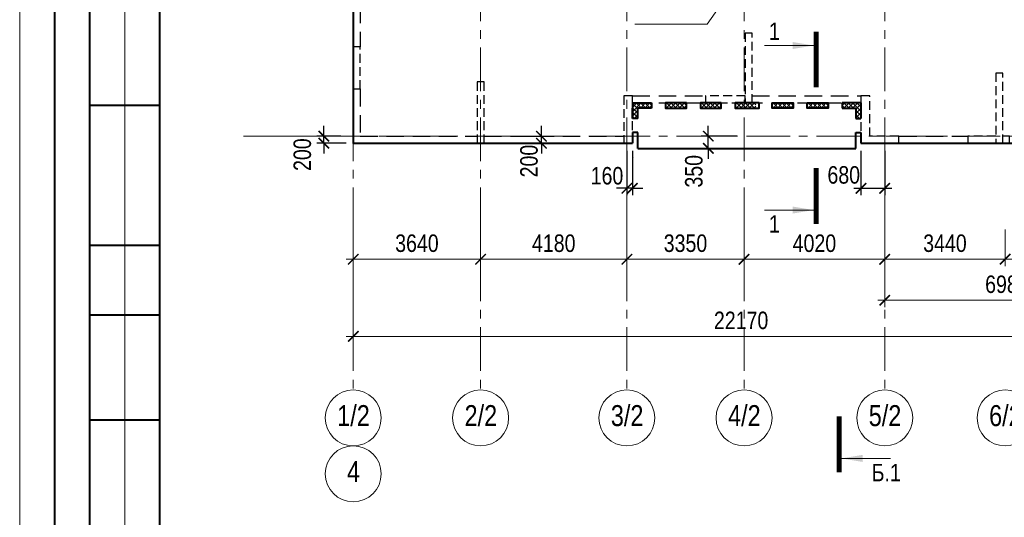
# Model space of a CAD drawing. Header units: inches. Extents: x -8638239 to -8523853, y 3840912 to 4564380.
# Tile 70 of 106: x -8612184 to -8584045, y 4348868 to 4363099. Entities that reach past the tile are written whole.
import ezdxf
from ezdxf.enums import TextEntityAlignment as Align

# ---------------------------------------------------------------- set-up
doc = ezdxf.new("R2010")
doc.units = ezdxf.units.IN
doc.header["$LTSCALE"] = 1000
doc.header["$MEASUREMENT"] = 0
doc.linetypes.add('CENTER', pattern=[2, 1.25, -0.25, 0.25, -0.25])
doc.linetypes.add('HIDDEN', pattern=[0.375, 0.25, -0.125])
for name, color, linetype, lineweight in [('СК-040-С(тены)', 12, 'HIDDEN', 25), ('СК-043-С-ПИЛОНЫ', 5, 'HIDDEN', 25), ('СК-050-П(литы перекрытия)', 3, 'Continuous', 40), ('СК-051-1-П-ОТВЕРСТИЯ ОВ ДУ', 5, 'Continuous', 40), ('СК-052-П-БАЛКИ', 1, 'HIDDEN', 30), ('СК-100-О(си)', 7, 'CENTER', 15), ('СК-100-О(си)_имя', 7, 'CENTER', 15), ('СК-110-О-РАЗМЕРЫ', 7, 'Continuous', 15), ('СК-200-Р(амка)', 7, 'Continuous', 40), ('СК-210-Р-РАМКА ЛИНИИ ТОНКИЕ', 7, 'Continuous', 15), ('СК-300-Р(азмеры)', 7, 'Continuous', 20), ('СК-400-Т(екст)', 7, 'Continuous', 20), ('СК-451-2-Т-ОТВ ВК', 1, 'Continuous', 20), ('СК-500-С(ечения)', 5, 'Continuous', 40), ('СК-600-Ш(триховка)', 250, 'Continuous', 13)]:
    doc.layers.add(name, color=color, linetype=linetype, lineweight=lineweight)
doc.styles.add('ARIAL_annotative', font='arial.ttf', dxfattribs={"width": 0.8, "height": 2.5})
doc.styles.add('RUSS', font='arial.ttf', dxfattribs={"width": 0.8})
doc.dimstyles.new('100-200', dxfattribs={"dimscale": 0, "dimtxt": 500, "dimasz": 300, "dimexe": 200, "dimexo": 200, "dimgap": 200, "dimtad": 1, "dimdec": 0, "dimzin": 0, "dimdsep": 46, "dimtxsty": 'RUSS', "dimblk": 'ARCHTICK', "dimcen": 0.096, "dimdle": 200, "dimclrd": 7, "dimclre": 7, "dimclrt": 256, "dimadec": 0, "dimazin": 0, "dimtfac": 1, "dimtdec": 0, "dimtmove": 2, "dimatfit": 3, "dimldrblk": 'OBLIQUE', "dimfxl": 1, "dimtolj": 1, "dimtzin": 0, "dimarcsym": 0})
pattern_1 = [(45, (1e-05, -179139.55), (-61.87184335, 61.87184335), []), (135, (1e-05, -179139.55), (-61.87184335, -61.87184335), [])]

# ---------------------------------------------------------------- blocks, each defined once
blk = doc.blocks.new('Сечение')
at = {"layer": 'СК-500-С(ечения)', "linetype": 'Continuous', "lineweight": 15, "ltscale": 100}
blk.add_line((-200, -35), (-200, -735), dxfattribs=at)
at = {"layer": 'СК-500-С(ечения)', "linetype": 'Continuous', "ltscale": 100, "const_width": 70}
blk.add_lwpolyline([(-400, 0), (400, 0)], dxfattribs=at)
at = {"layer": 'СК-500-С(ечения)', "linetype": 'Continuous', "ltscale": 100}
blk.add_solid([(-200, -35), (-250, -335), (-150, -335)], dxfattribs=at)
blk = doc.blocks.new('*U35')
at = {"layer": 'СК-400-Т(екст)', "ltscale": 100, "yscale": 0.01, "zscale": 0.01, "rotation": 89.99999999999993}
for p, xscale in [((0, -4), -0.01), ((0, -23.53), 0.01)]:
    blk.add_blockref('Сечение', p, dxfattribs=dict(at, xscale=xscale))
at = {"layer": 'СК-500-С(ечения)', "color": 0, "ltscale": 100, "style": 'ARIAL_annotative', "width": 0.8}
blk.add_attdef('НОМЕР_СЕЧЕНИЯ_1_1(НОМЕР_ЛИСТА)', text='', height=2.5, rotation=180, dxfattribs=at).set_placement((6.74, -1.23), align=Align.RIGHT)
blk.add_attdef('НОМЕР_СЕЧЕНИЯ_2_1(НОМЕР_ЛИСТА)', text='', height=2.5, rotation=180, dxfattribs=at).set_placement((6.74, -25.57), align=Align.BOTTOM_LEFT)
blk = doc.blocks.new('A$Cc2edbf5f_8эт')
at = {"layer": 'СК-040-С(тены)'}
for points in [[(11200, 1150), (10070, 1150), (10070, 950), (11200, 950), (11200, 1150)], [(15590, -200), (15590, 0), (14760, 0), (14760, 1150), (14510, 1150), (14510, -200), (15590, -200)], [(18360, 0), (17560, 0), (17560, -200), (18760, -200), (18760, 0)]]:
    blk.add_lwpolyline(points, dxfattribs=at)
at = {"layer": 'СК-043-С-ПИЛОНЫ'}
blk.add_lwpolyline([(11200, 2950), (11200, 950), (11400, 950), (11400, 2950)], close=True, dxfattribs=at)
for points in [[(0, 2550), (0, 1350), (200, 1350), (200, 2550), (0, 2550)], [(18360, 1800), (18360, -200), (18560, -200), (18560, 1800), (18360, 1800)], [(3540, 1550), (3540, -200), (3740, -200), (3740, 1550), (3540, 1550)], [(7730, 1150), (7730, -200), (7980, -200), (7980, 1150), (7730, 1150)]]:
    blk.add_lwpolyline(points, dxfattribs=at)
at = {"layer": 'СК-043-С-ПИЛОНЫ', "color": 1}
blk.add_lwpolyline([(18760, 0), (18560, 0)], dxfattribs=at)
blk = doc.blocks.new('_ArchTick')
at = {"color": 0, "linetype": 'ByBlock', "const_width": 0.15}
blk.add_lwpolyline([(-0.5, -0.5), (0.5, 0.5)], dxfattribs=at)
blk = doc.blocks.new('*D322')
at = {"layer": 'Defpoints', "color": 0, "transparency": 16777216}
for p in [(-43920, -2470), (-40280, -2470), (-40280, -3521)]:
    blk.add_point(p, dxfattribs=at)
at = {"layer": 'СК-110-О-РАЗМЕРЫ', "color": 7, "lineweight": -2, "transparency": 16777216}
for p, q in [((-43920, -2670), (-43920, -3721)), ((-40280, -2670), (-40280, -3721)), ((-44120, -3521), (-40080, -3521))]:
    blk.add_line(p, q, dxfattribs=at)
at = {"layer": 'СК-110-О-РАЗМЕРЫ', "color": 7, "lineweight": -2, "transparency": 16777216, "xscale": 300, "yscale": 300, "zscale": 300, "rotation": 180}
blk.add_blockref('_ArchTick', (-43920, -3521), dxfattribs=at)
at = {"layer": 'СК-110-О-РАЗМЕРЫ', "color": 7, "lineweight": -2, "transparency": 16777216, "xscale": 300, "yscale": 300, "zscale": 300}
blk.add_blockref('_ArchTick', (-40280, -3521), dxfattribs=at)
at = {"layer": 'СК-110-О-РАЗМЕРЫ', "transparency": 16777216, "insert": (-42100, -3065), "char_height": 500, "attachment_point": 5, "style": 'RUSS'}
blk.add_mtext('\\A1;3640', dxfattribs=at)
blk = doc.blocks.new('_Oblique')
at = {"color": 0, "linetype": 'ByBlock', "lineweight": -2}
blk.add_line((-0.5, -0.5), (0.5, 0.5), dxfattribs=at)
blk = doc.blocks.new('*D323')
at = {"layer": 'Defpoints', "color": 0, "transparency": 16777216}
for p in [(-40280, -2470), (-36100, -2470), (-40280, -3521)]:
    blk.add_point(p, dxfattribs=at)
at = {"layer": 'СК-110-О-РАЗМЕРЫ', "color": 7, "lineweight": -2, "transparency": 16777216}
for p, q in [((-40280, -2670), (-40280, -3721)), ((-36100, -2670), (-36100, -3721)), ((-35900, -3521), (-40480, -3521))]:
    blk.add_line(p, q, dxfattribs=at)
at = {"layer": 'СК-110-О-РАЗМЕРЫ', "color": 7, "lineweight": -2, "transparency": 16777216, "xscale": 300, "yscale": 300, "zscale": 300, "rotation": 180}
blk.add_blockref('_ArchTick', (-40280, -3521), dxfattribs=at)
at = {"layer": 'СК-110-О-РАЗМЕРЫ', "color": 7, "lineweight": -2, "transparency": 16777216, "xscale": 300, "yscale": 300, "zscale": 300}
blk.add_blockref('_ArchTick', (-36100, -3521), dxfattribs=at)
at = {"layer": 'СК-110-О-РАЗМЕРЫ', "transparency": 16777216, "insert": (-38190, -3065), "char_height": 500, "attachment_point": 5, "style": 'RUSS'}
blk.add_mtext('\\A1;4180', dxfattribs=at)
blk = doc.blocks.new('*D324')
at = {"layer": 'Defpoints', "color": 0, "transparency": 16777216}
for p in [(-36100, -2470), (-32750, -2470), (-32750, -3521)]:
    blk.add_point(p, dxfattribs=at)
at = {"layer": 'СК-110-О-РАЗМЕРЫ', "color": 7, "lineweight": -2, "transparency": 16777216}
for p, q in [((-36100, -2670), (-36100, -3721)), ((-32750, -2670), (-32750, -3721)), ((-36300, -3521), (-32550, -3521))]:
    blk.add_line(p, q, dxfattribs=at)
at = {"layer": 'СК-110-О-РАЗМЕРЫ', "color": 7, "lineweight": -2, "transparency": 16777216, "xscale": 300, "yscale": 300, "zscale": 300, "rotation": 180}
blk.add_blockref('_ArchTick', (-36100, -3521), dxfattribs=at)
at = {"layer": 'СК-110-О-РАЗМЕРЫ', "color": 7, "lineweight": -2, "transparency": 16777216, "xscale": 300, "yscale": 300, "zscale": 300}
blk.add_blockref('_ArchTick', (-32750, -3521), dxfattribs=at)
at = {"layer": 'СК-110-О-РАЗМЕРЫ', "transparency": 16777216, "insert": (-34425, -3065), "char_height": 500, "attachment_point": 5, "style": 'RUSS'}
blk.add_mtext('\\A1;3350', dxfattribs=at)
blk = doc.blocks.new('*D325')
at = {"layer": 'Defpoints', "color": 0, "transparency": 16777216}
for p in [(-32750, -2470), (-28730, -2470), (-32750, -3521)]:
    blk.add_point(p, dxfattribs=at)
at = {"layer": 'СК-110-О-РАЗМЕРЫ', "color": 7, "lineweight": -2, "transparency": 16777216}
for p, q in [((-32750, -2670), (-32750, -3721)), ((-28730, -2670), (-28730, -3721)), ((-28530, -3521), (-32950, -3521))]:
    blk.add_line(p, q, dxfattribs=at)
at = {"layer": 'СК-110-О-РАЗМЕРЫ', "color": 7, "lineweight": -2, "transparency": 16777216, "xscale": 300, "yscale": 300, "zscale": 300, "rotation": 180}
blk.add_blockref('_ArchTick', (-32750, -3521), dxfattribs=at)
at = {"layer": 'СК-110-О-РАЗМЕРЫ', "color": 7, "lineweight": -2, "transparency": 16777216, "xscale": 300, "yscale": 300, "zscale": 300}
blk.add_blockref('_ArchTick', (-28730, -3521), dxfattribs=at)
at = {"layer": 'СК-110-О-РАЗМЕРЫ', "transparency": 16777216, "insert": (-30740, -3065), "char_height": 500, "attachment_point": 5, "style": 'RUSS'}
blk.add_mtext('\\A1;4020', dxfattribs=at)
blk = doc.blocks.new('*D326')
at = {"layer": 'Defpoints', "color": 0, "transparency": 16777216}
for p in [(-28730, -2470), (-25290, -2470), (-25290, -3521)]:
    blk.add_point(p, dxfattribs=at)
at = {"layer": 'СК-110-О-РАЗМЕРЫ', "color": 7, "lineweight": -2, "transparency": 16777216}
for p, q in [((-28730, -2670), (-28730, -3721)), ((-25290, -2670), (-25290, -3721)), ((-28930, -3521), (-25090, -3521))]:
    blk.add_line(p, q, dxfattribs=at)
at = {"layer": 'СК-110-О-РАЗМЕРЫ', "color": 7, "lineweight": -2, "transparency": 16777216, "xscale": 300, "yscale": 300, "zscale": 300, "rotation": 180}
blk.add_blockref('_ArchTick', (-28730, -3521), dxfattribs=at)
at = {"layer": 'СК-110-О-РАЗМЕРЫ', "color": 7, "lineweight": -2, "transparency": 16777216, "xscale": 300, "yscale": 300, "zscale": 300}
blk.add_blockref('_ArchTick', (-25290, -3521), dxfattribs=at)
at = {"layer": 'СК-110-О-РАЗМЕРЫ', "transparency": 16777216, "insert": (-27010, -3065), "char_height": 500, "attachment_point": 5, "style": 'RUSS'}
blk.add_mtext('\\A1;3440', dxfattribs=at)
blk = doc.blocks.new('*D327')
at = {"layer": 'Defpoints', "color": 0, "transparency": 16777216}
for p in [(-25290, -2470), (-21750, -2470), (-25290, -3521)]:
    blk.add_point(p, dxfattribs=at)
at = {"layer": 'СК-110-О-РАЗМЕРЫ', "color": 7, "lineweight": -2, "transparency": 16777216}
for p, q in [((-25290, -2670), (-25290, -3721)), ((-21750, -2670), (-21750, -3721)), ((-21550, -3521), (-25490, -3521))]:
    blk.add_line(p, q, dxfattribs=at)
at = {"layer": 'СК-110-О-РАЗМЕРЫ', "color": 7, "lineweight": -2, "transparency": 16777216, "xscale": 300, "yscale": 300, "zscale": 300, "rotation": 180}
blk.add_blockref('_ArchTick', (-25290, -3521), dxfattribs=at)
at = {"layer": 'СК-110-О-РАЗМЕРЫ', "color": 7, "lineweight": -2, "transparency": 16777216, "xscale": 300, "yscale": 300, "zscale": 300}
blk.add_blockref('_ArchTick', (-21750, -3521), dxfattribs=at)
at = {"layer": 'СК-110-О-РАЗМЕРЫ', "transparency": 16777216, "insert": (-23520, -3065), "char_height": 500, "attachment_point": 5, "style": 'RUSS'}
blk.add_mtext('\\A1;3540', dxfattribs=at)
blk = doc.blocks.new('*D328')
at = {"layer": 'Defpoints', "color": 0, "transparency": 16777216}
for p in [(-28730, -2949), (-21750, -2949), (-21750, -4693)]:
    blk.add_point(p, dxfattribs=at)
at = {"layer": 'СК-300-Р(азмеры)', "color": 7, "lineweight": -2, "transparency": 16777216}
for p, q in [((-28730, -3149), (-28730, -4893)), ((-21750, -3149), (-21750, -4893)), ((-28930, -4693), (-21550, -4693))]:
    blk.add_line(p, q, dxfattribs=at)
at = {"layer": 'СК-300-Р(азмеры)', "color": 7, "lineweight": -2, "transparency": 16777216, "xscale": 300, "yscale": 300, "zscale": 300, "rotation": 180}
blk.add_blockref('_ArchTick', (-28730, -4693), dxfattribs=at)
at = {"layer": 'СК-300-Р(азмеры)', "color": 7, "lineweight": -2, "transparency": 16777216, "xscale": 300, "yscale": 300, "zscale": 300}
blk.add_blockref('_ArchTick', (-21750, -4693), dxfattribs=at)
at = {"layer": 'СК-300-Р(азмеры)', "transparency": 16777216, "insert": (-25240, -4238), "char_height": 500, "attachment_point": 5, "style": 'RUSS'}
blk.add_mtext('\\A1;6980', dxfattribs=at)
blk = doc.blocks.new('*D320')
at = {"layer": 'Defpoints', "color": 0, "transparency": 16777216}
for p in [(-43920, -3521), (-21750, -3521), (-21750, -5726)]:
    blk.add_point(p, dxfattribs=at)
at = {"layer": 'СК-110-О-РАЗМЕРЫ', "color": 7, "lineweight": -2, "transparency": 16777216}
for p, q in [((-43920, -3721), (-43920, -5926)), ((-21750, -3721), (-21750, -5926)), ((-44120, -5726), (-21550, -5726))]:
    blk.add_line(p, q, dxfattribs=at)
at = {"layer": 'СК-110-О-РАЗМЕРЫ', "color": 7, "lineweight": -2, "transparency": 16777216, "xscale": 300, "yscale": 300, "zscale": 300, "rotation": 180}
blk.add_blockref('_ArchTick', (-43920, -5726), dxfattribs=at)
at = {"layer": 'СК-110-О-РАЗМЕРЫ', "color": 7, "lineweight": -2, "transparency": 16777216, "xscale": 300, "yscale": 300, "zscale": 300}
blk.add_blockref('_ArchTick', (-21750, -5726), dxfattribs=at)
at = {"layer": 'СК-110-О-РАЗМЕРЫ', "transparency": 16777216, "insert": (-32835, -5271), "char_height": 500, "attachment_point": 5, "style": 'RUSS'}
blk.add_mtext('\\A1;22170', dxfattribs=at)
blk = doc.blocks.new('*D400')
at = {"layer": 'Defpoints', "color": 0, "transparency": 16777216}
for p in [(-8597939, 4359768), (-8597939, 4359568), (-8597276, 4359768)]:
    blk.add_point(p, dxfattribs=at)
at = {"layer": 'СК-110-О-РАЗМЕРЫ', "color": 7, "lineweight": -2, "transparency": 16777216}
for p, q in [((-8597276, 4359768), (-8597276, 4360068)), ((-8597739, 4359768), (-8597076, 4359768)), ((-8597739, 4359568), (-8597076, 4359568)), ((-8597276, 4359568), (-8597276, 4359768)), ((-8597276, 4359568), (-8597276, 4359268))]:
    blk.add_line(p, q, dxfattribs=at)
at = {"layer": 'СК-110-О-РАЗМЕРЫ', "color": 7, "lineweight": -2, "transparency": 16777216, "xscale": 300, "yscale": 300, "zscale": 300}
for p, rotation in [((-8597276, 4359768), 270), ((-8597276, 4359568), 90)]:
    blk.add_blockref('_ArchTick', p, dxfattribs=dict(at, rotation=rotation))
at = {"layer": 'СК-110-О-РАЗМЕРЫ', "transparency": 16777216, "insert": (-8597627, 4359056), "char_height": 500, "attachment_point": 5, "rotation": 90, "style": 'RUSS'}
blk.add_mtext('\\A1;200', dxfattribs=at)
blk = doc.blocks.new('*D411')
at = {"layer": 'Defpoints', "color": 0, "transparency": 16777216}
for p in [(-8603491, 4359768), (-8602806, 4359768), (-8602652, 4359568)]:
    blk.add_point(p, dxfattribs=at)
at = {"layer": 'СК-110-О-РАЗМЕРЫ', "color": 7, "lineweight": -2, "transparency": 16777216}
for p, q in [((-8603491, 4359768), (-8603491, 4360068)), ((-8603006, 4359768), (-8603691, 4359768)), ((-8602852, 4359568), (-8603691, 4359568)), ((-8603491, 4359568), (-8603491, 4359768)), ((-8603491, 4359568), (-8603491, 4359268))]:
    blk.add_line(p, q, dxfattribs=at)
at = {"layer": 'СК-110-О-РАЗМЕРЫ', "color": 7, "lineweight": -2, "transparency": 16777216, "xscale": 300, "yscale": 300, "zscale": 300}
for p, rotation in [((-8603491, 4359768), 270), ((-8603491, 4359568), 90)]:
    blk.add_blockref('_ArchTick', p, dxfattribs=dict(at, rotation=rotation))
at = {"layer": 'СК-110-О-РАЗМЕРЫ', "transparency": 16777216, "insert": (-8604105, 4359240), "char_height": 500, "attachment_point": 5, "rotation": 90, "style": 'RUSS'}
blk.add_mtext('\\A1;200', dxfattribs=at)
blk = doc.blocks.new('*D412')
at = {"layer": 'Defpoints', "color": 0, "transparency": 16777216}
for p in [(-8594832, 4359547), (-8594672, 4359547), (-8594832, 4358277)]:
    blk.add_point(p, dxfattribs=at)
at = {"layer": 'СК-110-О-РАЗМЕРЫ', "color": 7, "lineweight": -2, "transparency": 16777216}
for p, q in [((-8594832, 4359347), (-8594832, 4358077)), ((-8594672, 4359347), (-8594672, 4358077)), ((-8594832, 4358277), (-8595132, 4358277)), ((-8594672, 4358277), (-8594832, 4358277)), ((-8594672, 4358277), (-8594372, 4358277))]:
    blk.add_line(p, q, dxfattribs=at)
at = {"layer": 'СК-110-О-РАЗМЕРЫ', "color": 7, "lineweight": -2, "transparency": 16777216, "xscale": 300, "yscale": 300, "zscale": 300}
blk.add_blockref('_ArchTick', (-8594832, 4358277), dxfattribs=at)
at = {"layer": 'СК-110-О-РАЗМЕРЫ', "color": 7, "lineweight": -2, "transparency": 16777216, "xscale": 300, "yscale": 300, "zscale": 300, "rotation": 180}
blk.add_blockref('_ArchTick', (-8594672, 4358277), dxfattribs=at)
at = {"layer": 'СК-110-О-РАЗМЕРЫ', "transparency": 16777216, "insert": (-8595400, 4358633), "char_height": 500, "attachment_point": 5, "style": 'RUSS'}
blk.add_mtext('\\A1;160', dxfattribs=at)
blk = doc.blocks.new('*D413')
at = {"layer": 'Defpoints', "color": 0, "transparency": 16777216}
for p in [(-8588142, 4359547), (-8587462, 4359547), (-8587462, 4358277)]:
    blk.add_point(p, dxfattribs=at)
at = {"layer": 'СК-110-О-РАЗМЕРЫ', "color": 7, "lineweight": -2, "transparency": 16777216}
for p, q in [((-8588142, 4359347), (-8588142, 4358077)), ((-8587462, 4359347), (-8587462, 4358077)), ((-8588342, 4358277), (-8587262, 4358277))]:
    blk.add_line(p, q, dxfattribs=at)
at = {"layer": 'СК-110-О-РАЗМЕРЫ', "color": 7, "lineweight": -2, "transparency": 16777216, "xscale": 300, "yscale": 300, "zscale": 300, "rotation": 180}
blk.add_blockref('_ArchTick', (-8588142, 4358277), dxfattribs=at)
at = {"layer": 'СК-110-О-РАЗМЕРЫ', "color": 7, "lineweight": -2, "transparency": 16777216, "xscale": 300, "yscale": 300, "zscale": 300}
blk.add_blockref('_ArchTick', (-8587462, 4358277), dxfattribs=at)
at = {"layer": 'СК-110-О-РАЗМЕРЫ', "transparency": 16777216, "insert": (-8588634, 4358657), "char_height": 500, "attachment_point": 5, "style": 'RUSS'}
blk.add_mtext('\\A1;680', dxfattribs=at)
blk = doc.blocks.new('*D414')
at = {"layer": 'Defpoints', "color": 0, "transparency": 16777216}
for p in [(-8592504, 4359768), (-8591482, 4359768), (-8591482, 4359419)]:
    blk.add_point(p, dxfattribs=at)
at = {"layer": 'СК-110-О-РАЗМЕРЫ', "color": 7, "lineweight": -2, "transparency": 16777216}
for p, q in [((-8592504, 4359768), (-8592504, 4360068)), ((-8591682, 4359768), (-8592704, 4359768)), ((-8592504, 4359419), (-8592504, 4359768)), ((-8591682, 4359419), (-8592704, 4359419)), ((-8592504, 4359419), (-8592504, 4359119))]:
    blk.add_line(p, q, dxfattribs=at)
at = {"layer": 'СК-110-О-РАЗМЕРЫ', "color": 7, "lineweight": -2, "transparency": 16777216, "xscale": 300, "yscale": 300, "zscale": 300}
for p, rotation in [((-8592504, 4359768), 270), ((-8592504, 4359419), 90)]:
    blk.add_blockref('_ArchTick', p, dxfattribs=dict(at, rotation=rotation))
at = {"layer": 'СК-110-О-РАЗМЕРЫ', "transparency": 16777216, "insert": (-8592916, 4358764), "char_height": 500, "attachment_point": 5, "rotation": 90, "style": 'RUSS'}
blk.add_mtext('\\A1;350', dxfattribs=at)
blk = doc.blocks.new('*U724')
at = {"layer": 'СК-400-Т(екст)', "ltscale": 100, "yscale": 0.01, "zscale": 0.01, "rotation": 89.99999999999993}
for p, xscale in [((0, -4), -0.01), ((0, -151.38), 0.01)]:
    blk.add_blockref('Сечение', p, dxfattribs=dict(at, xscale=xscale))
at = {"layer": 'СК-500-С(ечения)', "color": 0, "ltscale": 100, "style": 'ARIAL_annotative', "width": 0.8}
blk.add_attdef('НОМЕР_СЕЧЕНИЯ_1_1(НОМЕР_ЛИСТА)', text='', height=2.5, rotation=180, dxfattribs=at).set_placement((6.74, -1.23), align=Align.RIGHT)
blk.add_attdef('НОМЕР_СЕЧЕНИЯ_2_1(НОМЕР_ЛИСТА)', text='', height=2.5, rotation=180, dxfattribs=at).set_placement((6.74, -153.42), align=Align.BOTTOM_LEFT)
blk = doc.blocks.new('оси')
at = {"layer": 'СК-100-О(си)'}
for p, q in [((-43920.2, 18534.9), (-43920.2, -7257.5)), ((-40280.2, 18534.9), (-40280.2, -7257.5)), ((-36100.2, 18534.9), (-36100.2, -7257.5)), ((-32750.1, 18534.9), (-32750.1, -7257.5)), ((-28729.8, 18534.9), (-28729.8, -7257.5)), ((-46685.3, 0), (5846.2, 0))]:
    blk.add_line(p, q, dxfattribs=at)
at = {"layer": 'СК-100-О(си)', "linetype": 'Continuous'}
for centre in [(-43920.2, -8057.5), (-40280.2, -8057.5), (-36100.2, -8057.5), (-32750.1, -8057.5), (-28729.8, -8057.5), (-25290.2, -8057.5), (-43920.2, -9657.5)]:
    blk.add_circle(centre, 800, dxfattribs=at)
at = {"layer": 'СК-100-О(си)_имя', "style": 'RUSS', "width": 0.8}
for s, p in [('1/2', (-43912.4, -7991.8)), ('2/2', (-40272.4, -7991.8)), ('3/2', (-36092.4, -7991.8)), ('4/2', (-32742.3, -7991.8)), ('5/2', (-28722, -7991.8)), ('6/2', (-25282.4, -7991.8)), ('4', (-43912.4, -9591.8))]:
    blk.add_text(s, height=600, dxfattribs=at).set_placement(p, align=Align.MIDDLE_CENTER)
at = {"layer": 'СК-110-О-РАЗМЕРЫ'}
for base, p1, p2, picture, middle in [((-40280.2, -3520.6), (-43920.2, -2469.7), (-40280.2, -2469.7), '*D322', (-42100.2, -3065.1)), ((-32750.1, -3520.6), (-36100.2, -2469.7), (-32750.1, -2469.7), '*D324', (-34425.2, -3065.1)), ((-25290.2, -3520.6), (-28729.8, -2469.7), (-25290.2, -2469.7), '*D326', (-27010, -3065.1)), ((-21750, -5726.1), (-43920.2, -3520.6), (-21750, -3520.6), '*D320', (-32835.1, -5270.8))]:
    dim = blk.add_linear_dim(base=base, p1=p1, p2=p2, dimstyle='100-200', override={"dimscale": 1}, dxfattribs=at)
    dim.commit()
    dim.dimension.update_dxf_attribs({"geometry": picture, "text_midpoint": middle})
for base, p1, p2, picture, middle in [((-40280.2, -3520.6), (-36100.2, -2469.7), (-40280.2, -2469.7), '*D323', (-38190.2, -3065.3)), ((-32750.1, -3520.6), (-28729.8, -2469.7), (-32750.1, -2469.7), '*D325', (-30740, -3065.3)), ((-25290.2, -3520.6), (-21750, -2469.7), (-25290.2, -2469.7), '*D327', (-23520.1, -3065.1))]:
    dim = blk.add_linear_dim(base=base, p1=p1, p2=p2, angle=180, dimstyle='100-200', override={"dimscale": 1}, dxfattribs=at)
    dim.commit()
    dim.dimension.update_dxf_attribs({"geometry": picture, "text_midpoint": middle})
at = {"layer": 'СК-300-Р(азмеры)'}
dim = blk.add_linear_dim(base=(-21750, -4693), p1=(-28729.8, -2949.5), p2=(-21750, -2949.5), dimstyle='100-200', override={"dimscale": 1}, dxfattribs=at)
dim.commit()
dim.dimension.update_dxf_attribs({"geometry": '*D328', "text_midpoint": (-25239.9, -4237.7)})
blk = doc.blocks.new('A$C858fb3ef')
at = {"layer": 'СК-300-Р(азмеры)'}
blk.add_blockref('оси', (0, 0), dxfattribs=at)
blk = doc.blocks.new('A$C573b34c5')
blk.add_blockref('A$C858fb3ef', (0, 0))

msp = doc.modelspace()

# ---------------------------------------------------------------- hatches: boundary and pattern name
at = {"layer": 'СК-600-Ш(триховка)'}
h = msp.add_hatch(dxfattribs=at)
h.set_pattern_fill('ANSI37', color=256, scale=700)
h.set_pattern_definition(pattern_1)
h.paths.add_polyline_path([(-8594527.3, 4360568.5), (-8594294, 4360568.5, 0.0698627), (-8594375.1, 4360718.2), (-8594672.2, 4360718.2), (-8594672.2, 4360272.6), (-8594527.3, 4360272.6)])
h.paths.add_polyline_path([(-8594132.2, 4360718.3), (-8594375.1, 4360718.2, -0.0698627), (-8594294, 4360568.5), (-8594132.2, 4360568.5)])
h = msp.add_hatch(dxfattribs=at)
h.set_pattern_fill('ANSI37', color=256, scale=700)
h.set_pattern_definition(pattern_1)
h.paths.add_polyline_path([(-8593149.9, 4360718.3), (-8593732.2, 4360718.3), (-8593732.2, 4360568.4), (-8593149.9, 4360568.4)])
h = msp.add_hatch(dxfattribs=at)
h.set_pattern_fill('ANSI37', color=256, scale=700)
h.set_pattern_definition([(45, (1000, -179139.55), (-61.87184335, 61.87184335), []), (135, (1000, -179139.55), (-61.87184335, -61.87184335), [])])
h.paths.add_polyline_path([(-8592149.9, 4360718.3), (-8592732.2, 4360718.3), (-8592732.2, 4360568.4), (-8592149.9, 4360568.4)])
h = msp.add_hatch(dxfattribs=at)
h.set_pattern_fill('ANSI37', color=256, scale=700)
h.set_pattern_definition([(45, (2000.16, -179139.55), (-61.87184335, 61.87184335), []), (135, (2000.16, -179139.55), (-61.87184335, -61.87184335), [])])
h.paths.add_polyline_path([(-8591149.7, 4360718.3), (-8591732.1, 4360718.3), (-8591732.1, 4360568.4), (-8591149.7, 4360568.4)])
h = msp.add_hatch(dxfattribs=at)
h.set_pattern_fill('ANSI37', color=256, scale=700)
h.set_pattern_definition([(45, (3050.32, -179139.55), (-61.87184335, 61.87184335), []), (135, (3050.32, -179139.55), (-61.87184335, -61.87184335), [])])
h.paths.add_polyline_path([(-8590099.5, 4360718.3), (-8590681.9, 4360718.3), (-8590681.9, 4360568.4), (-8590099.5, 4360568.4)])
h = msp.add_hatch(dxfattribs=at)
h.set_pattern_fill('ANSI37', color=256, scale=700)
h.set_pattern_definition([(45, (4050.32, -179139.55), (-61.87184335, 61.87184335), []), (135, (4050.32, -179139.55), (-61.87184335, -61.87184335), [])])
h.paths.add_polyline_path([(-8589099.5, 4360718.3), (-8589681.9, 4360718.3), (-8589681.9, 4360568.4), (-8589099.5, 4360568.4)])
h = msp.add_hatch(dxfattribs=at)
h.set_pattern_fill('ANSI37', color=256, scale=700)
h.set_pattern_definition(pattern_1)
h.paths.add_polyline_path([(-8588286.9, 4360568.5), (-8588520.2, 4360568.5, -0.0698627), (-8588439.1, 4360718.2), (-8588142, 4360718.2), (-8588142, 4360272.6), (-8588286.9, 4360272.6)])
h.paths.add_polyline_path([(-8588681.9, 4360718.3), (-8588439.1, 4360718.2, 0.0698627), (-8588520.2, 4360568.5), (-8588681.9, 4360568.5)])

# ---------------------------------------------------------------- linework, layer by layer
at = {"layer": 'СК-050-П(литы перекрытия)'}
for p, q in [((-8602652.1, 4374878.7), (-8602652.1, 4359568.4)), ((-8594672.2, 4360718.5), (-8594672.2, 4360272.6)), ((-8594672.2, 4360718.5), (-8594132.2, 4360718.5)), ((-8594132.2, 4360718.5), (-8594132.2, 4360568.5)), ((-8588681.9, 4360714.8), (-8588681.9, 4360568.5)), ((-8588142, 4360718.5), (-8588676.8, 4360718.5)), ((-8588142, 4360718.5), (-8588142, 4360272.6)), ((-8594672.2, 4360272.6), (-8594672.2, 4360564.5)), ((-8594132.2, 4360568.5), (-8594522.2, 4360568.5)), ((-8594522.2, 4360272.6), (-8594522.2, 4360568.5)), ((-8588681.9, 4360568.5), (-8588292, 4360568.5)), ((-8588292, 4360568.5), (-8588292, 4360272.6)), ((-8594522.2, 4360272.6), (-8594672.2, 4360272.6)), ((-8588292, 4360272.6), (-8588142, 4360272.6)), ((-8594672.2, 4359872.8), (-8594672.2, 4359568.6)), ((-8594522.1, 4359872.8), (-8594672.2, 4359872.8)), ((-8594522.1, 4359418.6), (-8594522.1, 4359872.8)), ((-8588292, 4359418.6), (-8588292, 4359872.8)), ((-8588292, 4359872.8), (-8588142, 4359872.8)), ((-8588142, 4359872.8), (-8588142, 4359568.6)), ((-8602652.1, 4359568.4), (-8594672.2, 4359568.5)), ((-8588142, 4359568.6), (-8572582, 4359568.7)), ((-8594522.1, 4359418.6), (-8588292, 4359418.6))]:
    msp.add_line(p, q, dxfattribs=at)
for points in [[(-8593132.2, 4360718.4), (-8593732.2, 4360718.4), (-8593732.2, 4360568.4), (-8593132.2, 4360568.4)], [(-8592132.2, 4360718.4), (-8592732.2, 4360718.4), (-8592732.2, 4360568.4), (-8592132.2, 4360568.4)], [(-8591052.1, 4360718.4), (-8591732.1, 4360718.4), (-8591732.1, 4360568.4), (-8591052.1, 4360568.4)], [(-8590681.9, 4360718.4), (-8590081.9, 4360718.4), (-8590081.9, 4360568.4), (-8590681.9, 4360568.4)], [(-8589681.9, 4360718.4), (-8589081.9, 4360718.4), (-8589081.9, 4360568.4), (-8589681.9, 4360568.4)]]:
    msp.add_lwpolyline(points, close=True, dxfattribs=at)
for centre, start, end in [((-8602651.6, 4361119.2), 179.99999, 270.00048), ((-8602651.6, 4359568.9), 179.99999, 270.00057), ((-8599111.6, 4359569), 180.0017, 270.00057), ((-8594518.4, 4359548.4), 0, 90), ((-8594664.9, 4359165.3), 269.99943, 359.9983)]:
    msp.add_arc(centre, 0.5, start, end, dxfattribs=at)
at = {"layer": 'СК-052-П-БАЛКИ', "ltscale": 2}
for p, q in [((-8602452.1, 4373248.2), (-8602452.1, 4362318.7)), ((-8602452.1, 4361118.7), (-8602452.1, 4359768.4)), ((-8594672.2, 4360918.5), (-8592581.9, 4360918.6)), ((-8591252.1, 4360918.4), (-8588142.1, 4360918.5)), ((-8594672.2, 4360718.5), (-8592582.1, 4360718.6)), ((-8591452.1, 4360718.6), (-8588142, 4360718.8)), ((-8602452.1, 4359768.4), (-8599112.1, 4359768.5)), ((-8598912.1, 4359768.5), (-8594922.2, 4359768.5)), ((-8587042, 4359768.6), (-8585092.1, 4359768.6))]:
    msp.add_line(p, q, dxfattribs=at)
at = {"layer": 'СК-110-О-РАЗМЕРЫ'}
msp.add_line((-8602652.1, 4359768.4), (-8605788.9, 4359768.4), dxfattribs=at)
at = {"layer": 'СК-200-Р(амка)'}
for p, q in [((-8608183.8, 4384045.8), (-8608183.8, 4326645.8)), ((-8611183.8, 4343645.8), (-8611183.8, 4369645.8)), ((-8610183.8, 4343645.8), (-8610183.8, 4369645.8)), ((-8608183.8, 4360645.8), (-8610183.8, 4360645.8)), ((-8608183.8, 4356645.8), (-8610183.8, 4356645.8)), ((-8608183.8, 4354645.8), (-8610183.8, 4354645.8)), ((-8608183.8, 4351645.8), (-8610183.8, 4351645.8))]:
    msp.add_line(p, q, dxfattribs=at)
at = {"layer": 'СК-210-Р-РАМКА ЛИНИИ ТОНКИЕ'}
for p, q in [((-8612183.8, 4325645.8), (-8612183.8, 4385045.8)), ((-8609183.8, 4343645.8), (-8609183.8, 4369645.8))]:
    msp.add_line(p, q, dxfattribs=at)
at = {"layer": 'СК-451-2-Т-ОТВ ВК', "lineweight": 15}
for p, q in [((-8592541.3, 4362970.7), (-8591611.9, 4364280.9)), ((-8594606.9, 4362970.7), (-8592541.3, 4362970.7)), ((-8602652.1, 4359768.4), (-8605526.7, 4359768.4))]:
    msp.add_line(p, q, dxfattribs=at)

# ---------------------------------------------------------------- block references
at = {"layer": 'СК-051-1-П-ОТВЕРСТИЯ ОВ ДУ'}
msp.add_blockref('A$Cc2edbf5f_8эт', (-8602652.1, 4359768.4), dxfattribs=at)
at = {"layer": 'СК-300-Р(азмеры)'}
msp.add_blockref('A$C573b34c5', (-8558731.8, 4359768.4), dxfattribs=at)
at = {"layer": 'СК-500-С(ечения)'}
ref = msp.add_blockref('*U724', (-8588767.4, 4350152.1), dxfattribs=dict(at, xscale=-200, yscale=200, zscale=200, rotation=180))
ref.add_attrib('НОМЕР_СЕЧЕНИЯ_2_1(НОМЕР_ЛИСТА)', 'Б.1', dxfattribs={"color": 0, "ltscale": 100, "height": 500, "style": 'ARIAL_annotative', "width": 0.8}).set_placement((-8588195.2, 4381333.2), align=Align.MIDDLE_LEFT)
ref.add_attrib('НОМЕР_СЕЧЕНИЯ_1_1(НОМЕР_ЛИСТА)', 'Б.1', dxfattribs={"color": 0, "ltscale": 100, "height": 500, "style": 'ARIAL_annotative', "width": 0.8}).set_placement((-8587419.5, 4350397.4), align=Align.TOP_CENTER)
ref = msp.add_blockref('*U35', (-8589423.8, 4357254.8), dxfattribs=dict(at, xscale=200, yscale=200, zscale=200, rotation=180))
ref.add_attrib('НОМЕР_СЕЧЕНИЯ_2_1(НОМЕР_ЛИСТА)', '1', dxfattribs={"color": 0, "ltscale": 100, "height": 500, "rotation": 360, "style": 'ARIAL_annotative', "width": 0.8}).set_placement((-8590771.7, 4362368.1), align=Align.BOTTOM_LEFT)
ref.add_attrib('НОМЕР_СЕЧЕНИЯ_1_1(НОМЕР_ЛИСТА)', '1', dxfattribs={"color": 0, "ltscale": 100, "height": 500, "rotation": 360, "style": 'ARIAL_annotative', "width": 0.8}).set_placement((-8590460.9, 4357006.9), align=Align.RIGHT)

# ---------------------------------------------------------------- dimensions: what is measured, and where the dimension line sits
at = {"layer": 'СК-110-О-РАЗМЕРЫ'}
for base, p1, p2, picture, middle in [((-8603491.4, 4359768.4), (-8602651.6, 4359568.4), (-8602806.1, 4359768.4), '*D411', (-8604105.3, 4359240.2)), ((-8597275.6, 4359768.5), (-8597939.1, 4359568.4), (-8597939.1, 4359768.5), '*D400', (-8597626.9, 4359056.4)), ((-8592504.3, 4359768.4), (-8591482, 4359418.6), (-8591482, 4359768.4), '*D414', (-8592916, 4358764))]:
    dim = msp.add_linear_dim(base=base, p1=p1, p2=p2, angle=90, dimstyle='100-200', override={"dimscale": 1}, dxfattribs=at)
    dim.commit()
    dim.dimension.update_dxf_attribs({"geometry": picture, "text_midpoint": middle, "dimtype": 160})
for base, p1, p2, picture, middle in [((-8594832.1, 4358277.4), (-8594672.2, 4359547.3), (-8594832.1, 4359547.3), '*D412', (-8595400.2, 4358633.1)), ((-8587461.7, 4358277.4), (-8588142, 4359547.2), (-8587461.7, 4359547.2), '*D413', (-8588633.6, 4358657.5))]:
    dim = msp.add_linear_dim(base=base, p1=p1, p2=p2, dimstyle='100-200', override={"dimscale": 1}, dxfattribs=at)
    dim.commit()
    dim.dimension.update_dxf_attribs({"geometry": picture, "text_midpoint": middle, "dimtype": 160})

doc.saveas('drawing.dxf')
